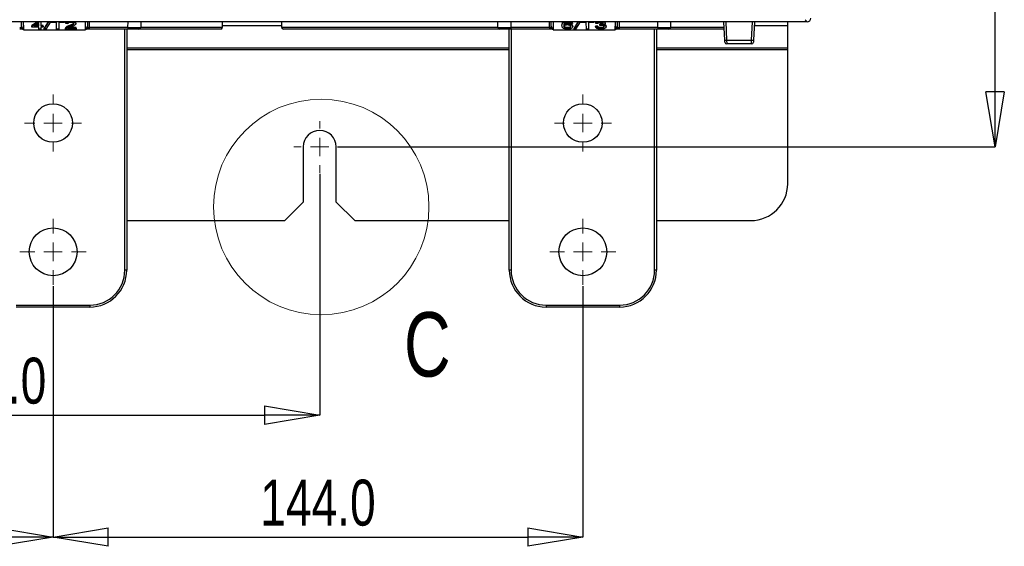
# Paper-space layout 'Sheet1' of a CAD drawing. Header units: millimetres. Extents: x -7 to 413, y -20 to 277.
# Tile 24 of 105: x 81 to 134, y 112 to 140. Entities that reach past the tile are written whole.
import ezdxf

# ---------------------------------------------------------------- set-up
doc = ezdxf.new("R2010")
doc.units = ezdxf.units.MM
doc.header["$PDSIZE"] = -1
doc.styles.add('SLDTEXTSTYLE1', font='TXT', dxfattribs={"width": 0.75})
doc.dimstyles.new('SLDDIMSTYLE1', dxfattribs={"dimtxt": 2.5, "dimasz": 3, "dimexe": 0, "dimexo": 0.0625, "dimtad": 1, "dimdec": 1, "dimlfac": 5, "dimrnd": 1e-09, "dimzin": 4, "dimdsep": 46, "dimtxsty": 'SLDTEXTSTYLE1', "dimblk1": 'CLOSED', "dimblk2": 'CLOSED', "dimsah": 1, "dimcen": 0.09, "dimadec": 0, "dimazin": 1, "dimtfac": 1, "dimtofl": 0, "dimtmove": 0, "dimatfit": 3, "dimldrblk": 'CLOSED', "dimfxl": 1, "dimfrac": 2, "dimtolj": 1, "dimtzin": 12, "dimarcsym": 0})

# ---------------------------------------------------------------- blocks, each defined once
blk = doc.blocks.new('_Closed')
at = {"color": 0, "linetype": 'ByBlock', "lineweight": -2}
for p, q in [((-1, 0.166667), (0, 0)), ((-1, 0.166667), (-1, -0.166667)), ((0, 0), (-1, -0.166667)), ((0, 0), (-1, 0))]:
    blk.add_line(p, q, dxfattribs=at)
blk = doc.blocks.new('_D_2')
at = {"color": 0, "linetype": 'Continuous', "lineweight": -2}
for p, q in [((61.277, 132.003), (61.277, 118.888)), ((97.277, 132.003), (97.277, 118.888)), ((64.277, 118.888), (94.277, 118.888))]:
    blk.add_line(p, q, dxfattribs=at)
at = {"layer": 'Defpoints', "color": 0}
for p in [(61.277, 132.065), (97.277, 132.065), (97.277, 118.888)]:
    blk.add_point(p, dxfattribs=at)
at = {"color": 0, "lineweight": -2, "xscale": 3, "yscale": 3, "zscale": 3, "rotation": 180}
blk.add_blockref('_Closed', (61.277, 118.888), dxfattribs=at)
at = {"color": 0, "lineweight": -2, "xscale": 3, "yscale": 3, "zscale": 3}
blk.add_blockref('_Closed', (97.277, 118.888), dxfattribs=at)
at = {"color": 0, "lineweight": 18, "insert": (79.277, 122.013), "char_height": 2.5, "attachment_point": 2, "style": 'SLDTEXTSTYLE1'}
blk.add_mtext('\\A1;180.0', dxfattribs=at)
blk = doc.blocks.new('_D_3')
at = {"color": 0, "linetype": 'Continuous', "lineweight": -2}
for p, q in [((53.982, 125.903), (53.982, 112.26)), ((82.782, 125.903), (82.782, 112.26)), ((56.982, 112.26), (79.782, 112.26))]:
    blk.add_line(p, q, dxfattribs=at)
at = {"layer": 'Defpoints', "color": 0}
for p in [(53.982, 125.965), (82.782, 125.965), (82.782, 112.26)]:
    blk.add_point(p, dxfattribs=at)
at = {"color": 0, "lineweight": -2, "xscale": 3, "yscale": 3, "zscale": 3, "rotation": 180}
blk.add_blockref('_Closed', (53.982, 112.26), dxfattribs=at)
at = {"color": 0, "lineweight": -2, "xscale": 3, "yscale": 3, "zscale": 3}
blk.add_blockref('_Closed', (82.782, 112.26), dxfattribs=at)
at = {"color": 0, "lineweight": 18, "insert": (68.382, 115.385), "char_height": 2.5, "attachment_point": 2, "style": 'SLDTEXTSTYLE1'}
blk.add_mtext('\\A1;144.0', dxfattribs=at)
blk = doc.blocks.new('_D_4')
at = {"color": 0, "linetype": 'Continuous', "lineweight": -2}
for p, q in [((82.782, 125.903), (82.782, 112.26)), ((111.582, 125.903), (111.582, 112.26)), ((85.782, 112.26), (108.582, 112.26))]:
    blk.add_line(p, q, dxfattribs=at)
at = {"layer": 'Defpoints', "color": 0}
for p in [(82.782, 125.965), (111.582, 125.965), (111.582, 112.26)]:
    blk.add_point(p, dxfattribs=at)
at = {"color": 0, "lineweight": -2, "xscale": 3, "yscale": 3, "zscale": 3, "rotation": 180}
blk.add_blockref('_Closed', (82.782, 112.26), dxfattribs=at)
at = {"color": 0, "lineweight": -2, "xscale": 3, "yscale": 3, "zscale": 3}
blk.add_blockref('_Closed', (111.582, 112.26), dxfattribs=at)
at = {"color": 0, "lineweight": 18, "insert": (97.182, 115.385), "char_height": 2.5, "attachment_point": 2, "style": 'SLDTEXTSTYLE1'}
blk.add_mtext('\\A1;144.0', dxfattribs=at)
blk = doc.blocks.new('_D_7')
at = {"color": 0, "linetype": 'Continuous', "lineweight": -2}
for p, q in [((109.439, 241.465), (133.994, 241.465)), ((133.994, 136.465), (133.994, 238.465)), ((98.239, 133.465), (133.994, 133.465))]:
    blk.add_line(p, q, dxfattribs=at)
at = {"layer": 'Defpoints', "color": 0}
for p in [(109.377, 241.465), (133.994, 241.465), (98.177, 133.465)]:
    blk.add_point(p, dxfattribs=at)
at = {"color": 0, "lineweight": -2, "xscale": 3, "yscale": 3, "zscale": 3}
for p, rotation in [((133.994, 241.465), 90), ((133.994, 133.465), 270)]:
    blk.add_blockref('_Closed', p, dxfattribs=dict(at, rotation=rotation))
at = {"color": 0, "lineweight": 18, "insert": (130.869, 187.465), "char_height": 2.5, "attachment_point": 2, "rotation": 90, "style": 'SLDTEXTSTYLE1'}
blk.add_mtext('\\A1;540.0', dxfattribs=at)
blk = doc.blocks.new('SW_CENTERMARKSYMBOL_2')
at = {"color": 0, "linetype": 'Continuous', "lineweight": 18}
for p, q in [((0, 1), (0, 1.8)), ((-1, 0), (-1.8, 0)), ((0, 0), (-0.5, 0)), ((0, 0), (0, 0.5)), ((0, 0), (0, -0.5)), ((0, 0), (0.5, 0)), ((1, 0), (1.8, 0)), ((0, -1), (0, -1.8))]:
    blk.add_line(p, q, dxfattribs=at)
blk = doc.blocks.new('SW_CENTERMARKSYMBOL_3')
at = {"color": 0, "linetype": 'Continuous', "lineweight": 18}
for p, q in [((0, 1), (0, 1.55)), ((-1, 0), (-1.55, 0)), ((0, 0), (-0.5, 0)), ((0, 0), (0, 0.5)), ((0, 0), (0, -0.5)), ((0, 0), (0.5, 0)), ((1, 0), (1.55, 0)), ((0, -1), (0, -1.55))]:
    blk.add_line(p, q, dxfattribs=at)
blk = doc.blocks.new('SW_CENTERMARKSYMBOL_4')
at = {"color": 0, "linetype": 'Continuous', "lineweight": 18}
for p, q in [((0, 1), (0, 1.8)), ((-1, 0), (-1.8, 0)), ((0, 0), (-0.5, 0)), ((0, 0), (0, 0.5)), ((0, 0), (0, -0.5)), ((0, 0), (0.5, 0)), ((1, 0), (1.8, 0)), ((0, -1), (0, -1.8))]:
    blk.add_line(p, q, dxfattribs=at)
blk = doc.blocks.new('SW_CENTERMARKSYMBOL_5')
at = {"color": 0, "linetype": 'Continuous', "lineweight": 18}
for p, q in [((0, 1), (0, 1.55)), ((-1, 0), (-1.55, 0)), ((0, 0), (-0.5, 0)), ((0, 0), (0, 0.5)), ((0, 0), (0, -0.5)), ((0, 0), (0.5, 0)), ((1, 0), (1.55, 0)), ((0, -1), (0, -1.55))]:
    blk.add_line(p, q, dxfattribs=at)
blk = doc.blocks.new('SW_CENTERMARKSYMBOL_6')
at = {"color": 0, "linetype": 'Continuous', "lineweight": 18}
for p, q in [((0, 1), (0, 1.4)), ((-1, 0), (-1.4, 0)), ((0, 0), (-0.5, 0)), ((0, 0), (0, 0.5)), ((0, 0), (0, -0.5)), ((0, 0), (0.5, 0)), ((1, 0), (1.4, 0)), ((0, -1), (0, -1.4))]:
    blk.add_line(p, q, dxfattribs=at)

psp = doc.layouts.new('Sheet1')

# ---------------------------------------------------------------- linework, layer by layer
at = {"color": 7, "linetype": 'Continuous', "lineweight": 25}
for p, q in [((123.777, 140.265), (34.776, 140.265)), ((81.066, 140.021), (81.063, 140.265)), ((81.163, 140.265), (81.167, 139.829)), ((81.163, 140.265), (81.165, 139.931)), ((81.951, 140.265), (81.62, 140.067)), ((81.62, 140.023), (82.025, 140.265)), ((82.122, 140.265), (82.12, 140.021)), ((82.515, 140.265), (82.304, 139.916)), ((82.304, 139.872), (82.542, 140.265)), ((82.634, 140.265), (82.389, 139.872)), ((82.68, 140.236), (82.68, 140.265)), ((83.38, 140.265), (83.38, 140.236)), ((84.547, 139.829), (84.551, 140.265)), ((84.548, 139.931), (84.551, 140.265)), ((84.65, 140.265), (84.648, 140.021)), ((87.555, 140.265), (87.552, 139.965)), ((91.992, 139.965), (91.995, 140.265)), ((95.199, 140.265), (95.201, 139.965)), ((106.961, 139.965), (106.959, 140.265)), ((109.866, 140.021), (109.863, 140.265)), ((109.963, 140.265), (109.967, 139.829)), ((109.963, 140.265), (109.965, 139.931)), ((110.539, 140.235), (110.621, 140.265)), ((110.539, 140.235), (110.539, 140.265)), ((111.026, 140.222), (110.995, 140.265)), ((111.315, 140.265), (111.104, 139.916)), ((111.104, 139.872), (111.342, 140.265)), ((111.434, 140.265), (111.189, 139.872)), ((111.48, 140.236), (111.48, 140.265)), ((112.18, 140.265), (112.18, 140.236)), ((113.347, 139.829), (113.351, 140.265)), ((113.348, 139.931), (113.351, 140.265)), ((113.45, 140.265), (113.448, 140.021)), ((116.355, 140.265), (116.352, 139.965)), ((119.298, 139.259), (119.245, 140.265)), ((120.908, 140.265), (120.856, 139.259)), ((122.717, 140.062), (122.717, 140.265)), ((123.777, 140.265), (123.663, 140.38)), ((81.139, 139.865), (80.966, 139.865)), ((81.166, 139.865), (81.139, 139.865)), ((81.165, 139.931), (81.166, 139.865)), ((81.167, 139.829), (81.166, 139.865)), ((81.167, 139.829), (84.547, 139.829)), ((81.62, 140.023), (81.62, 140.067)), ((81.621, 139.972), (81.62, 140.023)), ((82.013, 139.972), (81.621, 139.972)), ((82.011, 140.176), (81.751, 140.021)), ((81.751, 140.021), (82.013, 140.021)), ((82.012, 140.066), (81.826, 140.066)), ((82.013, 140.021), (82.011, 140.176)), ((82.014, 139.872), (82.013, 139.972)), ((82.119, 139.872), (82.014, 139.872)), ((82.12, 139.972), (82.119, 139.872)), ((82.12, 140.021), (82.236, 140.021)), ((82.235, 139.972), (82.12, 139.972)), ((82.236, 140.066), (82.121, 140.066)), ((82.236, 140.021), (82.235, 139.972)), ((82.236, 140.021), (82.236, 140.066)), ((82.304, 139.872), (82.304, 139.916)), ((82.389, 139.872), (82.304, 139.872)), ((82.968, 140.236), (82.68, 140.236)), ((82.972, 139.872), (82.968, 140.236)), ((83.088, 139.872), (82.972, 139.872)), ((83.091, 140.236), (83.088, 139.872)), ((83.38, 140.236), (83.091, 140.236)), ((83.456, 139.872), (83.456, 139.916)), ((84.034, 139.872), (83.456, 139.872)), ((83.466, 140.167), (83.465, 140.211)), ((83.575, 140.162), (83.466, 140.167)), ((83.468, 139.905), (83.467, 139.949)), ((83.59, 139.92), (84.035, 139.92)), ((83.673, 140.023), (83.673, 140.067)), ((84.035, 139.964), (83.681, 139.964)), ((84.025, 140.169), (84.026, 140.213)), ((84.035, 139.92), (84.034, 139.872)), ((84.035, 139.92), (84.035, 139.964)), ((84.547, 139.829), (84.548, 139.865)), ((84.548, 139.865), (84.548, 139.931)), ((84.575, 139.865), (84.548, 139.865)), ((84.748, 139.865), (84.575, 139.865)), ((84.748, 139.965), (84.748, 139.865)), ((84.748, 139.965), (86.853, 139.965)), ((86.853, 139.865), (84.748, 139.865)), ((86.782, 139.865), (86.782, 126.765)), ((86.853, 139.965), (86.853, 139.865)), ((87.452, 139.865), (86.853, 139.865)), ((91.892, 139.865), (87.464, 139.865)), ((107.061, 139.865), (95.301, 139.865)), ((107.661, 139.865), (107.061, 139.865)), ((107.582, 126.765), (107.582, 139.865)), ((107.661, 139.965), (109.766, 139.965)), ((107.661, 139.965), (107.661, 139.865)), ((109.766, 139.865), (107.661, 139.865)), ((109.766, 139.965), (109.766, 139.865)), ((109.939, 139.865), (109.766, 139.865)), ((109.966, 139.865), (109.939, 139.865)), ((109.965, 139.931), (109.966, 139.865)), ((109.967, 139.829), (109.966, 139.865)), ((109.967, 139.829), (113.347, 139.829)), ((110.443, 140.063), (110.443, 140.107)), ((110.746, 139.91), (110.746, 139.954)), ((110.774, 140.139), (110.774, 140.183)), ((111.025, 140.178), (110.915, 140.173)), ((111.025, 140.178), (111.026, 140.222)), ((111.036, 140.006), (111.036, 140.05)), ((111.104, 139.872), (111.104, 139.916)), ((111.189, 139.872), (111.104, 139.872)), ((111.768, 140.236), (111.48, 140.236)), ((111.772, 139.872), (111.768, 140.236)), ((111.888, 139.872), (111.772, 139.872)), ((111.891, 140.236), (111.888, 139.872)), ((112.18, 140.236), (111.891, 140.236)), ((112.387, 140.028), (112.278, 140.023)), ((112.279, 139.979), (112.278, 140.023)), ((112.279, 139.979), (112.386, 139.984)), ((112.289, 140.178), (112.288, 140.222)), ((112.399, 140.173), (112.289, 140.178)), ((112.386, 139.984), (112.387, 140.028)), ((112.507, 140.156), (112.496, 140.111)), ((112.496, 140.068), (112.507, 140.112)), ((112.496, 140.068), (112.496, 140.111)), ((112.507, 140.112), (112.507, 140.156)), ((112.521, 140.111), (112.521, 140.156)), ((112.558, 139.91), (112.558, 139.954)), ((112.802, 140.178), (112.803, 140.222)), ((112.847, 139.994), (112.847, 140.038)), ((113.347, 139.829), (113.348, 139.865)), ((113.348, 139.865), (113.348, 139.931)), ((113.375, 139.865), (113.348, 139.865)), ((113.548, 139.865), (113.375, 139.865)), ((113.548, 139.965), (113.548, 139.865)), ((113.548, 139.965), (115.653, 139.965)), ((115.653, 139.865), (113.548, 139.865)), ((115.582, 139.865), (115.582, 126.765)), ((115.653, 139.965), (115.653, 139.865)), ((116.252, 139.865), (115.653, 139.865)), ((119.266, 139.865), (116.264, 139.865)), ((122.717, 138.843), (122.717, 140.062)), ((119.398, 139.264), (120.756, 139.264)), ((120.751, 139.065), (119.403, 139.065)), ((122.717, 138.763), (122.717, 138.843)), ((122.717, 131.465), (122.717, 138.763)), ((96.377, 133.465), (96.377, 130.465)), ((98.177, 130.465), (98.177, 133.465)), ((95.377, 129.465), (96.377, 130.465)), ((98.177, 130.465), (99.177, 129.465)), ((86.782, 129.465), (95.377, 129.465)), ((99.177, 129.465), (107.582, 129.465)), ((115.582, 129.465), (120.717, 129.465)), ((86.782, 126.765), (86.682, 126.765)), ((107.682, 126.765), (107.582, 126.765)), ((115.582, 126.765), (115.482, 126.765)), ((80.782, 124.865), (84.782, 124.865)), ((84.782, 124.765), (80.782, 124.765)), ((84.782, 124.865), (84.782, 124.765)), ((109.582, 124.865), (113.582, 124.865)), ((109.582, 124.865), (109.582, 124.765)), ((113.582, 124.765), (109.582, 124.765)), ((113.582, 124.865), (113.582, 124.765))]:
    psp.add_line(p, q, dxfattribs=at)
at = {"color": 8, "linetype": 'Continuous', "lineweight": 25}
for p, q in [((84.75, 140.265), (84.748, 139.965)), ((86.853, 139.965), (86.855, 140.265)), ((107.659, 140.265), (107.661, 139.965)), ((109.766, 139.965), (109.763, 140.265)), ((113.55, 140.265), (113.548, 139.965)), ((115.653, 139.965), (115.655, 140.265)), ((119.346, 140.265), (119.398, 139.264)), ((120.756, 139.264), (120.808, 140.265)), ((86.682, 126.765), (86.682, 139.865)), ((87.552, 139.965), (91.992, 139.965)), ((91.993, 140.062), (95.2, 140.062)), ((95.201, 139.965), (106.961, 139.965)), ((107.682, 139.865), (107.682, 126.765)), ((115.482, 126.765), (115.482, 139.865)), ((116.352, 139.965), (119.261, 139.965)), ((120.898, 140.062), (122.717, 140.062)), ((86.782, 138.843), (107.582, 138.843)), ((86.782, 138.763), (107.582, 138.763)), ((115.582, 138.843), (122.717, 138.843)), ((115.582, 138.763), (122.717, 138.763))]:
    psp.add_line(p, q, dxfattribs=at)
at = {"color": 7, "linetype": 'Continuous', "lineweight": 25, "flags": 128}
for points in [[(119.303, 139.16), (119.303, 139.162), (119.303, 139.168), (119.302, 139.177), (119.302, 139.189), (119.301, 139.204), (119.3, 139.221), (119.299, 139.24), (119.298, 139.259)], [(119.398, 139.264), (119.399, 139.225), (119.4, 139.188), (119.401, 139.153), (119.402, 139.123), (119.402, 139.099), (119.403, 139.08), (119.403, 139.069), (119.403, 139.065)], [(120.751, 139.065), (120.751, 139.069), (120.751, 139.08), (120.751, 139.099), (120.752, 139.123), (120.753, 139.153), (120.754, 139.188), (120.755, 139.225), (120.756, 139.264)], [(120.856, 139.259), (120.855, 139.24), (120.854, 139.221), (120.853, 139.204), (120.852, 139.189), (120.851, 139.177), (120.851, 139.168), (120.85, 139.162), (120.85, 139.16)]]:
    psp.add_lwpolyline(points, dxfattribs=at)
at = {"color": 7, "linetype": 'Continuous', "lineweight": 18}
psp.add_circle((97.36, 130.204), 5.856, dxfattribs=at)
at = {"color": 7, "linetype": 'Continuous', "lineweight": 25}
for centre, radius in [((82.782, 134.765), 1.05), ((111.582, 134.765), 1.05), ((82.782, 127.765), 1.3), ((111.582, 127.765), 1.3)]:
    psp.add_circle(centre, radius, dxfattribs=at)
for centre, radius, start, end in [((81.161, 140.027), 0.0957, 183.3437, 272.6872), ((84.553, 140.027), 0.0957, 267.313, 356.656), ((87.452, 139.965), 0.1, 270, 359.5), ((91.892, 139.965), 0.1, 270, 359.5), ((95.301, 139.965), 0.1, 180.5, 270), ((107.061, 139.965), 0.1, 180.5, 270), ((109.961, 140.027), 0.0957, 183.3439, 272.6876), ((113.353, 140.027), 0.0957, 267.3132, 356.6561), ((116.252, 139.965), 0.1, 270, 359.5), ((119.224, 142.112), 2.854, 271.4966, 273.5034), ((120.93, 142.113), 2.855, 266.4969, 268.5032), ((119.403, 139.165), 0.1, 183, 270), ((120.751, 139.165), 0.1, 270, 357), ((97.277, 133.465), 0.9, 0, 180), ((120.717, 131.465), 2, 270, 0), ((84.782, 126.765), 1.9, 270, 0), ((84.782, 126.765), 2, 270, 0), ((109.582, 126.765), 2, 180, 270), ((109.582, 126.765), 1.9, 180, 270), ((113.582, 126.765), 1.9, 270, 0), ((113.582, 126.765), 2, 270, 0)]:
    psp.add_arc(centre, radius, start, end, dxfattribs=at)
for centre, major_axis, ratio, start_param, end_param in [((123.776, 140.466), (0.142, -0.142), 0.997265, 5.499157, 7.067214), ((80.966, 139.965), (0.1, -0.001), 0.008724, 4.712617, 5.622582), ((80.965, 140.022), (0.0994, -0.0121), 0.929702, 5.743717, 6.404472), ((80.965, 139.931), (0.2, 0), 0.461511, 5.544666, 6.288324), ((84.748, 139.931), (0.2, 0), 0.461511, 3.136454, 3.880112), ((84.748, 140.022), (0.0994, 0.0121), 0.929702, 3.020306, 3.681061), ((84.748, 139.965), (0.1, 0.001), 0.008724, 3.802196, 4.712161), ((86.852, 139.965), (0.7, -0.001), 0.001247, 4.712456, 6.283176), ((107.661, 139.965), (0.7, 0.001), 0.001247, 3.141602, 4.712322), ((109.766, 139.965), (0.1, -0.001), 0.008724, 4.712617, 5.622582), ((109.765, 140.022), (0.0994, -0.0121), 0.929702, 5.743717, 6.404472), ((109.765, 139.931), (0.2, 0), 0.461511, 5.544666, 6.288324), ((113.548, 139.931), (0.2, 0), 0.461511, 3.136454, 3.880112), ((113.548, 140.022), (0.0994, 0.0121), 0.929702, 3.020306, 3.681061), ((113.548, 139.965), (0.1, 0.001), 0.008724, 3.802196, 4.712161), ((115.652, 139.965), (0.7, -0.001), 0.001247, 4.712456, 6.283176)]:
    psp.add_ellipse(centre, major_axis=major_axis, ratio=ratio, start_param=start_param, end_param=end_param, dxfattribs=at)
for points, knots in [([(83.5, 140.265), (83.489, 140.254), (83.471, 140.236), (83.467, 140.218), (83.465, 140.211)], [0, 0, 0, 0, 0.657435, 1, 1, 1, 1]), ([(83.466, 140.167), (83.474, 140.188), (83.487, 140.22), (83.545, 140.253), (83.583, 140.262), (83.597, 140.265)], [0, 0, 0, 0, 0.5377958, 0.8253681, 1, 1, 1, 1]), ([(83.899, 140.265), (83.912, 140.262), (83.949, 140.254), (83.993, 140.23), (84.022, 140.199), (84.024, 140.178), (84.025, 140.169)], [0, 0, 0, 0, 0.158022, 0.451966, 0.768214, 1, 1, 1, 1]), ([(84.026, 140.213), (84.025, 140.227), (84.024, 140.245), (84.001, 140.261), (83.995, 140.265)], [0, 0, 0, 0, 0.735664, 1, 1, 1, 1]), ([(110.522, 140.265), (110.507, 140.254), (110.471, 140.228), (110.448, 140.173), (110.445, 140.132), (110.443, 140.107)], [0, 0, 0, 0, 0.23488, 0.54593, 1, 1, 1, 1]), ([(110.905, 140.265), (110.916, 140.263), (110.949, 140.255), (110.989, 140.232), (111.016, 140.204), (111.023, 140.185), (111.025, 140.178)], [0, 0, 0, 0, 0.148017, 0.453536, 0.787291, 1, 1, 1, 1]), ([(112.323, 140.265), (112.311, 140.254), (112.296, 140.24), (112.29, 140.225), (112.288, 140.222)], [0, 0, 0, 0, 0.796837, 1, 1, 1, 1]), ([(112.289, 140.178), (112.3, 140.197), (112.319, 140.227), (112.372, 140.256), (112.406, 140.263), (112.415, 140.265)], [0, 0, 0, 0, 0.551042, 0.876685, 1, 1, 1, 1]), ([(112.681, 140.265), (112.696, 140.262), (112.736, 140.254), (112.776, 140.228), (112.8, 140.201), (112.802, 140.184), (112.802, 140.178)], [0, 0, 0, 0, 0.188613, 0.52584, 0.826062, 1, 1, 1, 1]), ([(112.803, 140.222), (112.802, 140.234), (112.801, 140.25), (112.782, 140.263), (112.778, 140.265)], [0, 0, 0, 0, 0.806605, 1, 1, 1, 1]), ([(81.045, 139.964), (81.045, 139.964), (81.046, 139.954), (81.051, 139.933), (81.066, 139.904), (81.087, 139.88), (81.105, 139.873), (81.113, 139.869)], [0, 0, 0, 0, 0.009266, 0.237288, 0.492291, 0.74613, 1, 1, 1, 1]), ([(81.113, 139.869), (81.117, 139.868), (81.125, 139.866), (81.134, 139.866), (81.139, 139.865)], [0, 0, 0, 0, 0.511993, 1, 1, 1, 1]), ([(83.467, 139.949), (83.464, 139.944), (83.458, 139.935), (83.456, 139.923), (83.456, 139.918), (83.456, 139.916)], [0, 0, 0, 0, 0.524854, 0.793599, 1, 1, 1, 1]), ([(83.456, 139.872), (83.457, 139.877), (83.457, 139.885), (83.462, 139.897), (83.466, 139.902), (83.468, 139.905)], [0, 0, 0, 0, 0.459564, 0.729318, 1, 1, 1, 1]), ([(83.673, 140.067), (83.631, 140.051), (83.567, 140.026), (83.5, 139.986), (83.478, 139.962), (83.467, 139.949)], [0, 0, 0, 0, 0.480228, 0.735669, 1, 1, 1, 1]), ([(83.468, 139.905), (83.488, 139.926), (83.522, 139.959), (83.602, 139.996), (83.649, 140.014), (83.673, 140.023)], [0, 0, 0, 0, 0.44911, 0.725746, 1, 1, 1, 1]), ([(83.749, 140.236), (83.727, 140.236), (83.689, 140.235), (83.638, 140.223), (83.602, 140.207), (83.58, 140.186), (83.577, 140.171), (83.575, 140.162)], [0, 0, 0, 0, 0.227286, 0.414681, 0.602408, 0.783941, 1, 1, 1, 1]), ([(83.776, 140.001), (83.758, 139.994), (83.722, 139.98), (83.654, 139.955), (83.615, 139.934), (83.59, 139.92)], [0, 0, 0, 0, 0.271725, 0.54363, 1, 1, 1, 1]), ([(83.915, 140.212), (83.911, 140.201), (83.903, 140.174), (83.84, 140.137), (83.76, 140.101), (83.702, 140.078), (83.673, 140.067)], [0, 0, 0, 0, 0.187384, 0.445872, 0.725078, 1, 1, 1, 1]), ([(83.673, 140.023), (83.7, 140.033), (83.754, 140.055), (83.836, 140.091), (83.905, 140.129), (83.913, 140.159), (83.915, 140.168)], [0, 0, 0, 0, 0.253049, 0.512473, 0.838643, 1, 1, 1, 1]), ([(83.915, 140.168), (83.913, 140.177), (83.91, 140.194), (83.876, 140.215), (83.83, 140.23), (83.786, 140.236), (83.758, 140.236), (83.749, 140.236)], [0, 0, 0, 0, 0.2305135, 0.4730319, 0.6831565, 0.888076, 1, 1, 1, 1]), ([(84.025, 140.169), (84.021, 140.153), (84.013, 140.119), (83.948, 140.074), (83.866, 140.036), (83.806, 140.012), (83.776, 140.001)], [0, 0, 0, 0, 0.23796, 0.493368, 0.74524, 1, 1, 1, 1]), ([(84.575, 139.865), (84.58, 139.866), (84.589, 139.866), (84.597, 139.868), (84.6, 139.869)], [0, 0, 0, 0, 0.51669, 1, 1, 1, 1]), ([(84.669, 139.964), (84.669, 139.964), (84.668, 139.954), (84.663, 139.933), (84.648, 139.904), (84.626, 139.88), (84.609, 139.873), (84.6, 139.869)], [0, 0, 0, 0, 0.009266, 0.2372876, 0.4922915, 0.7461312, 1, 1, 1, 1]), ([(109.845, 139.964), (109.845, 139.964), (109.846, 139.954), (109.851, 139.933), (109.866, 139.904), (109.887, 139.88), (109.905, 139.873), (109.913, 139.869)], [0, 0, 0, 0, 0.009266, 0.237288, 0.492295, 0.746132, 1, 1, 1, 1]), ([(109.913, 139.869), (109.917, 139.868), (109.925, 139.866), (109.934, 139.866), (109.939, 139.865)], [0, 0, 0, 0, 0.511992, 1, 1, 1, 1]), ([(110.443, 140.063), (110.444, 140.081), (110.446, 140.117), (110.465, 140.177), (110.512, 140.214), (110.539, 140.235)], [0, 0, 0, 0, 0.299151, 0.598883, 1, 1, 1, 1]), ([(110.755, 139.866), (110.721, 139.868), (110.651, 139.87), (110.565, 139.894), (110.496, 139.929), (110.45, 139.987), (110.446, 140.034), (110.443, 140.063)], [0, 0, 0, 0, 0.1618779, 0.3255426, 0.4669386, 0.6772464, 1, 1, 1, 1]), ([(110.661, 140.224), (110.639, 140.214), (110.595, 140.194), (110.555, 140.143), (110.553, 140.105), (110.551, 140.08)], [0, 0, 0, 0, 0.2580412, 0.5271018, 1, 1, 1, 1]), ([(110.551, 140.08), (110.562, 140.087), (110.588, 140.104), (110.646, 140.125), (110.714, 140.137), (110.757, 140.138), (110.774, 140.139)], [0, 0, 0, 0, 0.218101, 0.521829, 0.822406, 1, 1, 1, 1]), ([(110.742, 140.094), (110.72, 140.093), (110.675, 140.091), (110.619, 140.076), (110.577, 140.056), (110.554, 140.032), (110.552, 140.015), (110.551, 140.007)], [0, 0, 0, 0, 0.206547, 0.420861, 0.610628, 0.815652, 1, 1, 1, 1]), ([(110.746, 139.954), (110.724, 139.955), (110.682, 139.956), (110.629, 139.97), (110.585, 139.991), (110.557, 140.019), (110.553, 140.041), (110.551, 140.051)], [0, 0, 0, 0, 0.1975192, 0.3674382, 0.5368255, 0.7944149, 1, 1, 1, 1]), ([(110.551, 140.007), (110.555, 139.992), (110.561, 139.967), (110.601, 139.937), (110.65, 139.919), (110.7, 139.911), (110.733, 139.91), (110.746, 139.91)], [0, 0, 0, 0, 0.313617, 0.531465, 0.707046, 0.8831, 1, 1, 1, 1]), ([(110.774, 140.183), (110.744, 140.181), (110.685, 140.179), (110.604, 140.158), (110.57, 140.136), (110.552, 140.125)], [0, 0, 0, 0, 0.322953, 0.647926, 1, 1, 1, 1]), ([(110.761, 140.236), (110.751, 140.236), (110.733, 140.236), (110.698, 140.232), (110.676, 140.227), (110.661, 140.224)], [0, 0, 0, 0, 0.262636, 0.534143, 1, 1, 1, 1]), ([(110.928, 140.004), (110.925, 140.019), (110.921, 140.043), (110.879, 140.071), (110.833, 140.086), (110.784, 140.093), (110.754, 140.093), (110.742, 140.094)], [0, 0, 0, 0, 0.342618, 0.528593, 0.715101, 0.888106, 1, 1, 1, 1]), ([(110.928, 140.048), (110.926, 140.034), (110.923, 140.011), (110.887, 139.982), (110.841, 139.963), (110.79, 139.955), (110.758, 139.954), (110.746, 139.954)], [0, 0, 0, 0, 0.3057078, 0.5061743, 0.707311, 0.8902215, 1, 1, 1, 1]), ([(110.746, 139.91), (110.767, 139.91), (110.806, 139.912), (110.856, 139.924), (110.894, 139.942), (110.923, 139.969), (110.926, 139.991), (110.928, 140.004)], [0, 0, 0, 0, 0.190969, 0.357, 0.522333, 0.710551, 1, 1, 1, 1]), ([(111.036, 140.006), (111.03, 139.983), (111.021, 139.947), (110.958, 139.903), (110.881, 139.877), (110.808, 139.867), (110.767, 139.867), (110.755, 139.866)], [0, 0, 0, 0, 0.327218, 0.535853, 0.746493, 0.926258, 1, 1, 1, 1]), ([(110.873, 140.215), (110.865, 140.218), (110.846, 140.226), (110.807, 140.235), (110.776, 140.236), (110.761, 140.236)], [0, 0, 0, 0, 0.266155, 0.639062, 1, 1, 1, 1]), ([(111.036, 140.05), (111.032, 140.071), (111.025, 140.107), (110.96, 140.149), (110.888, 140.173), (110.82, 140.182), (110.785, 140.183), (110.774, 140.183)], [0, 0, 0, 0, 0.332059, 0.548705, 0.765679, 0.928565, 1, 1, 1, 1]), ([(110.774, 140.139), (110.801, 140.137), (110.857, 140.135), (110.935, 140.115), (110.997, 140.084), (111.031, 140.045), (111.034, 140.018), (111.036, 140.006)], [0, 0, 0, 0, 0.180348, 0.362235, 0.584393, 0.803974, 1, 1, 1, 1]), ([(110.915, 140.173), (110.913, 140.176), (110.908, 140.184), (110.897, 140.198), (110.882, 140.208), (110.873, 140.215)], [0, 0, 0, 0, 0.238683, 0.499717, 1, 1, 1, 1]), ([(112.554, 139.866), (112.521, 139.868), (112.455, 139.87), (112.373, 139.892), (112.314, 139.923), (112.287, 139.953), (112.281, 139.973), (112.279, 139.979)], [0, 0, 0, 0, 0.231894, 0.466273, 0.666424, 0.891006, 1, 1, 1, 1]), ([(112.386, 139.984), (112.394, 139.971), (112.405, 139.951), (112.441, 139.928), (112.481, 139.915), (112.522, 139.91), (112.548, 139.91), (112.558, 139.91)], [0, 0, 0, 0, 0.351442, 0.535148, 0.720087, 0.88586, 1, 1, 1, 1]), ([(112.558, 139.954), (112.536, 139.955), (112.499, 139.956), (112.453, 139.967), (112.416, 139.986), (112.397, 140.008), (112.389, 140.024), (112.387, 140.028)], [0, 0, 0, 0, 0.2400485, 0.4075527, 0.574681, 0.8817421, 1, 1, 1, 1]), ([(112.553, 140.236), (112.531, 140.235), (112.493, 140.234), (112.449, 140.221), (112.416, 140.202), (112.404, 140.185), (112.399, 140.174), (112.399, 140.173)], [0, 0, 0, 0, 0.272028, 0.467134, 0.662137, 0.96455, 1, 1, 1, 1]), ([(112.567, 140.073), (112.56, 140.073), (112.546, 140.072), (112.522, 140.071), (112.506, 140.069), (112.496, 140.068)], [0, 0, 0, 0, 0.288254, 0.586549, 1, 1, 1, 1]), ([(112.521, 140.156), (112.519, 140.156), (112.515, 140.156), (112.511, 140.156), (112.508, 140.156), (112.507, 140.156)], [0, 0, 0, 0, 0.366745, 0.777588, 1, 1, 1, 1]), ([(112.507, 140.112), (112.508, 140.112), (112.51, 140.112), (112.515, 140.111), (112.519, 140.111), (112.521, 140.111)], [0, 0, 0, 0, 0.163043, 0.546909, 1, 1, 1, 1]), ([(112.669, 140.186), (112.666, 140.183), (112.656, 140.176), (112.62, 140.165), (112.573, 140.157), (112.536, 140.156), (112.521, 140.156)], [0, 0, 0, 0, 0.11727, 0.352051, 0.737959, 1, 1, 1, 1]), ([(112.521, 140.111), (112.55, 140.113), (112.596, 140.115), (112.648, 140.128), (112.677, 140.143), (112.69, 140.159), (112.691, 140.17), (112.692, 140.176)], [0, 0, 0, 0, 0.331967, 0.533601, 0.689259, 0.844146, 1, 1, 1, 1]), ([(112.692, 140.176), (112.691, 140.184), (112.688, 140.198), (112.663, 140.216), (112.628, 140.229), (112.588, 140.235), (112.562, 140.236), (112.553, 140.236)], [0, 0, 0, 0, 0.240619, 0.448948, 0.657036, 0.867343, 1, 1, 1, 1]), ([(112.847, 139.994), (112.843, 139.977), (112.836, 139.944), (112.771, 139.903), (112.686, 139.876), (112.61, 139.867), (112.566, 139.867), (112.554, 139.866)], [0, 0, 0, 0, 0.249549, 0.506428, 0.724593, 0.921472, 1, 1, 1, 1]), ([(112.739, 140.038), (112.738, 140.028), (112.735, 140.008), (112.702, 139.982), (112.656, 139.963), (112.604, 139.955), (112.571, 139.954), (112.558, 139.954)], [0, 0, 0, 0, 0.24496, 0.4626675, 0.6809896, 0.8721452, 1, 1, 1, 1]), ([(112.558, 139.91), (112.579, 139.91), (112.619, 139.911), (112.67, 139.924), (112.708, 139.942), (112.735, 139.966), (112.738, 139.984), (112.74, 139.994)], [0, 0, 0, 0, 0.2056872, 0.3846941, 0.5633379, 0.7642433, 1, 1, 1, 1]), ([(112.74, 139.994), (112.738, 140.004), (112.734, 140.023), (112.702, 140.047), (112.656, 140.065), (112.607, 140.072), (112.578, 140.073), (112.567, 140.073)], [0, 0, 0, 0, 0.254012, 0.46955, 0.685198, 0.888282, 1, 1, 1, 1]), ([(112.802, 140.178), (112.8, 140.167), (112.795, 140.147), (112.758, 140.12), (112.714, 140.104), (112.683, 140.098), (112.673, 140.095)], [0, 0, 0, 0, 0.308482, 0.58352, 0.858673, 1, 1, 1, 1]), ([(112.673, 140.095), (112.694, 140.093), (112.738, 140.087), (112.792, 140.068), (112.829, 140.043), (112.845, 140.017), (112.847, 140), (112.847, 139.994)], [0, 0, 0, 0, 0.204926, 0.416874, 0.627953, 0.859743, 1, 1, 1, 1]), ([(112.847, 140.038), (112.844, 140.054), (112.839, 140.08), (112.8, 140.109), (112.768, 140.119), (112.757, 140.122)], [0, 0, 0, 0, 0.4939504, 0.8131067, 1, 1, 1, 1]), ([(113.375, 139.865), (113.38, 139.866), (113.389, 139.866), (113.397, 139.868), (113.4, 139.869)], [0, 0, 0, 0, 0.516648, 1, 1, 1, 1]), ([(113.469, 139.964), (113.469, 139.964), (113.468, 139.954), (113.463, 139.933), (113.448, 139.904), (113.426, 139.88), (113.409, 139.873), (113.4, 139.869)], [0, 0, 0, 0, 0.009267, 0.23729, 0.4923, 0.74613, 1, 1, 1, 1])]:
    psp.add_open_spline(points, degree=3, knots=knots, dxfattribs=at)

# ---------------------------------------------------------------- block references
at = {"color": 7, "linetype": 'Continuous', "lineweight": 18}
for name, p in [('SW_CENTERMARKSYMBOL_3', (82.782, 134.765)), ('SW_CENTERMARKSYMBOL_5', (111.582, 134.765)), ('SW_CENTERMARKSYMBOL_6', (97.277, 133.465)), ('SW_CENTERMARKSYMBOL_2', (82.782, 127.765)), ('SW_CENTERMARKSYMBOL_4', (111.582, 127.765))]:
    psp.add_blockref(name, p, dxfattribs=at)

# ---------------------------------------------------------------- texts
at = {"color": 7, "linetype": 'Continuous', "lineweight": 18, "insert": (101.858, 124.485), "char_height": 3.5, "attachment_point": 1, "style": 'SLDTEXTSTYLE1'}
psp.add_mtext('C', dxfattribs=at)

# ---------------------------------------------------------------- dimensions: what is measured, and where the dimension line sits
at = {"color": 7, "linetype": 'Continuous', "lineweight": 18}
dim = psp.add_linear_dim(base=(133.994, 241.465), p1=(98.177, 133.465), p2=(109.377, 241.465), angle=90, dimstyle='SLDDIMSTYLE1', dxfattribs=at)
dim.commit()
dim.dimension.update_dxf_attribs({"geometry": '_D_7', "text_midpoint": (133.994, 187.465), "dimtype": 160})
for base, p1, p2, picture, middle in [((97.277, 118.888), (61.277, 132.065), (97.277, 132.065), '_D_2', (79.277, 118.888)), ((82.782, 112.26), (53.982, 125.965), (82.782, 125.965), '_D_3', (68.382, 112.26)), ((111.582, 112.26), (82.782, 125.965), (111.582, 125.965), '_D_4', (97.182, 112.26))]:
    dim = psp.add_linear_dim(base=base, p1=p1, p2=p2, dimstyle='SLDDIMSTYLE1', dxfattribs=at)
    dim.commit()
    dim.dimension.update_dxf_attribs({"geometry": picture, "text_midpoint": middle, "dimtype": 160})

doc.saveas('drawing.dxf')
